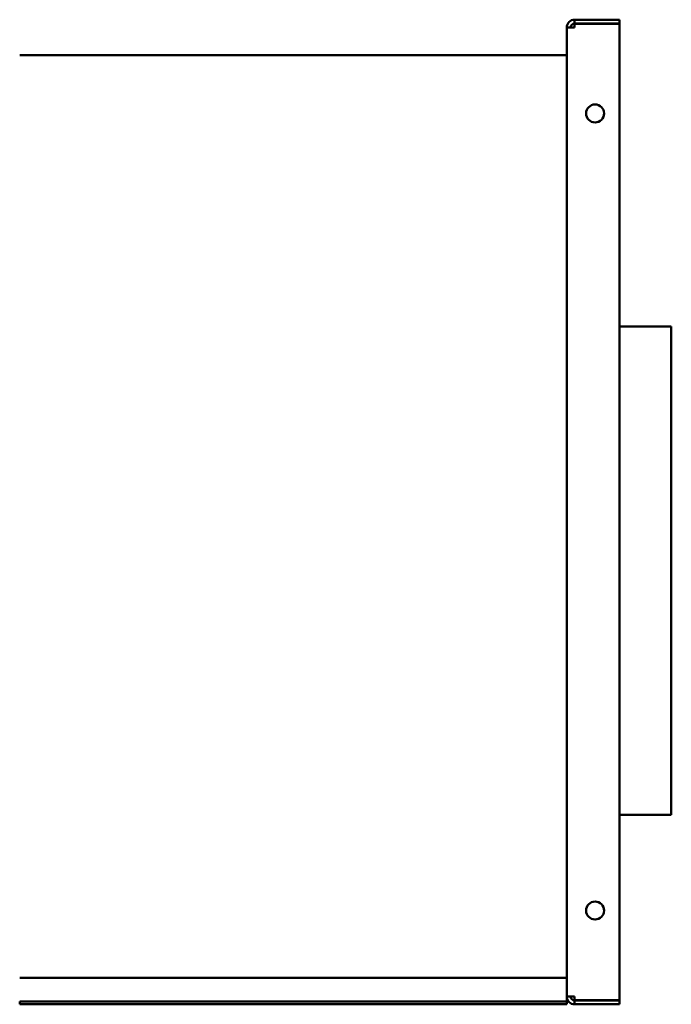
# Model space of a CAD drawing. Header units: millimetres. Extents: x 966 to 1659, y 676 to 1180.
# Tile 3 of 3: x 1325 to 1659, y 676 to 1180. Entities that reach past the tile are written whole.
import ezdxf

# ---------------------------------------------------------------- set-up
doc = ezdxf.new("R2010")
doc.units = ezdxf.units.MM
doc.header["$LTSCALE"] = 6.25
doc.layers.add('Widoczne (ISO)', color=7, linetype='Continuous', lineweight=50)

msp = doc.modelspace()

# ---------------------------------------------------------------- linework, layer by layer
at = {"layer": 'Widoczne (ISO)'}
for p, q in [((1632.25, 1180.13), (1609.25, 1180.13)), ((1609.25, 1178.13), (1609.25, 1180.13)), ((1632.25, 1178.13), (1632.25, 1180.13)), ((1605.25, 680.13), (1605.25, 1176.13)), ((1605.25, 1176.13), (1609.25, 1176.13)), ((1632.25, 1178.13), (1609.25, 1178.13)), ((1632.25, 1178.03), (1609.25, 1178.03)), ((1609.25, 1178.03), (1609.25, 1176.13)), ((1632.25, 1178.03), (1632.25, 678.23)), ((1605.25, 1161.93), (1325.25, 1161.93)), ((1658.75, 1023.13), (1632.25, 1023.13)), ((1658.75, 1023.13), (1658.75, 773.13)), ((1658.75, 773.13), (1632.25, 773.13)), ((1605.25, 689.65), (1325.25, 689.65)), ((1325.25, 677.62), (1325.25, 676.12)), ((1605.25, 677.62), (1325.25, 677.62)), ((1605.25, 676.12), (1325.25, 676.12)), ((1609.25, 680.13), (1605.25, 680.13)), ((1605.25, 680.13), (1605.25, 679.12)), ((1605.25, 679.12), (1605.25, 677.62)), ((1605.25, 677.62), (1605.25, 676.12)), ((1609.25, 680.13), (1609.25, 678.23)), ((1609.25, 678.23), (1632.25, 678.23)), ((1609.25, 678.13), (1609.25, 676.12)), ((1609.25, 678.13), (1632.25, 678.13)), ((1609.25, 676.12), (1632.25, 676.12)), ((1632.25, 678.13), (1632.25, 676.12))]:
    msp.add_line(p, q, dxfattribs=at)
for centre in [(1619.75, 1132.13), (1619.75, 724.13)]:
    msp.add_circle(centre, 4.6, dxfattribs=at)
for centre, radius, start, end in [((1609.25, 1176.13), 4, 90, 180), ((1609.25, 1176.13), 2, 90, 180), ((1609.25, 680.13), 4, 180, 270), ((1609.25, 680.13), 2, 180, 270)]:
    msp.add_arc(centre, radius, start, end, dxfattribs=at)

doc.saveas('drawing.dxf')
